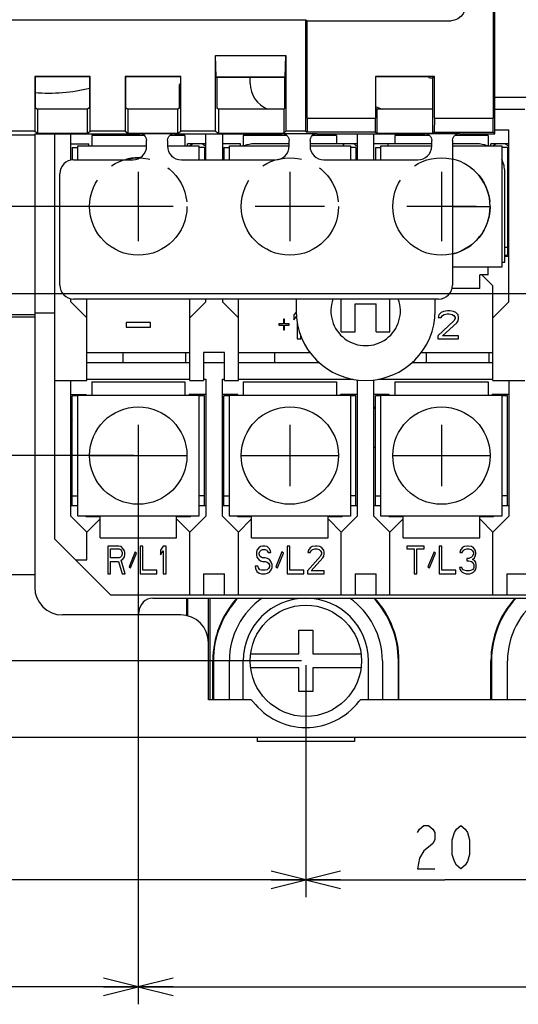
# Model space of a CAD drawing. Extents: x 36 to 410, y 13 to 287.
# Tile 5 of 16: x 217 to 245, y 60 to 117. Entities that reach past the tile are written whole.
import ezdxf

# ---------------------------------------------------------------- set-up
doc = ezdxf.new("R2010")
doc.units = 0
doc.header["$LTSCALE"] = 23.1
doc.linetypes.add('PHANTOM', pattern=[0.8, 0.45, -0.05, 0.1, -0.05, 0.1, -0.05])
doc.layers.get('0').update_dxf_attribs({"linetype": 'CONTINUOUS'})
for name, color, linetype in [('ALL_CURVE', 7, 'CONTINUOUS'), ('ALL_DIM', 7, 'CONTINUOUS'), ('DEFAULT_3', 7, 'PHANTOM')]:
    doc.layers.add(name, color=color, linetype=linetype)
doc.dimstyles.get("Standard").update_dxf_attribs({"dimtxt": 2.5, "dimasz": 2.5, "dimexe": 1.25, "dimexo": 0.625, "dimtad": 1, "dimcen": 2.5, "dimazin": 3, "dimtfac": 1, "dimtmove": 0, "dimatfit": 3})

# ---------------------------------------------------------------- blocks, each defined once
blk = doc.blocks.new('_OPEN')
at = {"color": 0, "linetype": 'BYBLOCK'}
for p, q in [((0, 0), (-1, 0.25)), ((-1, -0.25), (0, 0)), ((-1, 0), (0, 0))]:
    blk.add_line(p, q, dxfattribs=at)
blk = doc.blocks.new('*D14')
at = {"layer": 'ALL_DIM', "color": 2, "linetype": 'CONTINUOUS'}
for p, q in [((180.586, 80.214), (180.586, 85.214)), ((180.586, 85.214), (180.586, 80.014)), ((232.892, 80.214), (179.586, 80.214)), ((189.692, 79.814), (179.586, 79.814)), ((180.586, 70.913), (180.586, 80.014)), ((180.586, 79.814), (180.586, 70.913))]:
    blk.add_line(p, q, dxfattribs=at)
at = {"layer": 'ALL_DIM', "color": 2, "linetype": 'CONTINUOUS', "xscale": 2, "yscale": 2, "zscale": 2}
for p, rotation in [((180.586, 80.214), 270), ((180.586, 79.814), 90)]:
    blk.add_blockref('_OPEN', p, dxfattribs=dict(at, rotation=rotation))
blk = doc.blocks.new('*D15')
at = {"layer": 'ALL_DIM', "color": 2, "linetype": 'CONTINUOUS'}
for p, q in [((223.252, 92.014), (175.01, 92.014)), ((176.01, 92.014), (176.01, 85.914)), ((176.01, 79.814), (176.01, 85.914)), ((189.692, 79.814), (175.01, 79.814))]:
    blk.add_line(p, q, dxfattribs=at)
at = {"layer": 'ALL_DIM', "color": 2, "linetype": 'CONTINUOUS', "xscale": 2, "yscale": 2, "zscale": 2}
for p, rotation in [((176.01, 92.014), 90), ((176.01, 79.814), 270)]:
    blk.add_blockref('_OPEN', p, dxfattribs=dict(at, rotation=rotation))
blk = doc.blocks.new('*D16')
at = {"layer": 'ALL_DIM', "color": 2, "linetype": 'CONTINUOUS'}
for p, q in [((223.252, 106.334), (175.01, 106.334)), ((176.01, 106.334), (176.01, 99.174)), ((176.01, 92.014), (176.01, 99.174)), ((223.252, 92.014), (175.01, 92.014))]:
    blk.add_line(p, q, dxfattribs=at)
at = {"layer": 'ALL_DIM', "color": 2, "linetype": 'CONTINUOUS', "xscale": 2, "yscale": 2, "zscale": 2}
for p, rotation in [((176.01, 106.334), 90), ((176.01, 92.014), 270)]:
    blk.add_blockref('_OPEN', p, dxfattribs=dict(at, rotation=rotation))
blk = doc.blocks.new('*D17')
at = {"layer": 'ALL_DIM', "color": 2, "linetype": 'CONTINUOUS'}
for p, q in [((233.142, 79.964), (233.142, 66.627)), ((189.942, 79.564), (189.942, 66.627)), ((189.942, 67.627), (211.542, 67.627)), ((233.142, 67.627), (211.542, 67.627))]:
    blk.add_line(p, q, dxfattribs=at)
at = {"layer": 'ALL_DIM', "color": 2, "linetype": 'CONTINUOUS', "xscale": 2, "yscale": 2, "zscale": 2, "rotation": 180}
blk.add_blockref('_OPEN', (189.942, 67.627), dxfattribs=at)
at = {"layer": 'ALL_DIM', "color": 2, "linetype": 'CONTINUOUS', "xscale": 2, "yscale": 2, "zscale": 2}
blk.add_blockref('_OPEN', (233.142, 67.627), dxfattribs=at)
blk = doc.blocks.new('*D18')
at = {"layer": 'ALL_DIM', "color": 2, "linetype": 'CONTINUOUS'}
for p, q in [((233.142, 79.964), (233.142, 66.627)), ((249.142, 79.964), (249.142, 66.627)), ((233.142, 67.627), (241.142, 67.627)), ((249.142, 67.627), (241.142, 67.627))]:
    blk.add_line(p, q, dxfattribs=at)
at = {"layer": 'ALL_DIM', "color": 2, "linetype": 'CONTINUOUS', "xscale": 2, "yscale": 2, "zscale": 2, "rotation": 180}
blk.add_blockref('_OPEN', (233.142, 67.627), dxfattribs=at)
at = {"layer": 'ALL_DIM', "color": 2, "linetype": 'CONTINUOUS', "xscale": 2, "yscale": 2, "zscale": 2}
blk.add_blockref('_OPEN', (249.142, 67.627), dxfattribs=at)
blk = doc.blocks.new('*D19')
at = {"layer": 'ALL_DIM', "color": 2, "linetype": 'CONTINUOUS'}
for p, q in [((223.502, 91.764), (223.502, 60.468)), ((189.942, 79.564), (189.942, 60.468)), ((189.942, 61.468), (206.722, 61.468)), ((223.502, 61.468), (206.722, 61.468))]:
    blk.add_line(p, q, dxfattribs=at)
at = {"layer": 'ALL_DIM', "color": 2, "linetype": 'CONTINUOUS', "xscale": 2, "yscale": 2, "zscale": 2, "rotation": 180}
blk.add_blockref('_OPEN', (189.942, 61.468), dxfattribs=at)
at = {"layer": 'ALL_DIM', "color": 2, "linetype": 'CONTINUOUS', "xscale": 2, "yscale": 2, "zscale": 2}
blk.add_blockref('_OPEN', (223.502, 61.468), dxfattribs=at)
blk = doc.blocks.new('*D20')
at = {"layer": 'ALL_DIM', "color": 2, "linetype": 'CONTINUOUS'}
for p, q in [((223.502, 91.764), (223.502, 60.468)), ((284.542, 91.764), (284.542, 60.468)), ((223.502, 61.468), (254.022, 61.468)), ((284.542, 61.468), (254.022, 61.468))]:
    blk.add_line(p, q, dxfattribs=at)
at = {"layer": 'ALL_DIM', "color": 2, "linetype": 'CONTINUOUS', "xscale": 2, "yscale": 2, "zscale": 2, "rotation": 180}
blk.add_blockref('_OPEN', (223.502, 61.468), dxfattribs=at)
at = {"layer": 'ALL_DIM', "color": 2, "linetype": 'CONTINUOUS', "xscale": 2, "yscale": 2, "zscale": 2}
blk.add_blockref('_OPEN', (284.542, 61.468), dxfattribs=at)
blk = doc.blocks.new('*D21')
at = {"layer": 'ALL_DIM', "color": 2, "linetype": 'CONTINUOUS'}
for p, q in [((170.832, 101.306), (167.634, 101.306)), ((168.634, 101.306), (168.634, 90.56)), ((249.211, 101.306), (178.061, 101.306)), ((168.634, 79.814), (168.634, 90.56)), ((189.692, 79.814), (167.634, 79.814))]:
    blk.add_line(p, q, dxfattribs=at)
at = {"layer": 'ALL_DIM', "color": 2, "linetype": 'CONTINUOUS', "xscale": 2, "yscale": 2, "zscale": 2}
for p, rotation in [((168.634, 101.306), 90), ((168.634, 79.814), 270)]:
    blk.add_blockref('_OPEN', p, dxfattribs=dict(at, rotation=rotation))
blk = doc.blocks.new('*D22')
at = {"layer": 'ALL_DIM', "color": 2, "linetype": 'CONTINUOUS'}
for p, q in [((189.942, 80.064), (189.942, 152.125)), ((249.422, 101.869), (249.422, 152.125)), ((189.942, 151.125), (219.682, 151.125)), ((249.422, 151.125), (219.682, 151.125))]:
    blk.add_line(p, q, dxfattribs=at)
at = {"layer": 'ALL_DIM', "color": 2, "linetype": 'CONTINUOUS', "xscale": 2, "yscale": 2, "zscale": 2, "rotation": 180}
blk.add_blockref('_OPEN', (189.942, 151.125), dxfattribs=at)
at = {"layer": 'ALL_DIM', "color": 2, "linetype": 'CONTINUOUS', "xscale": 2, "yscale": 2, "zscale": 2}
blk.add_blockref('_OPEN', (249.422, 151.125), dxfattribs=at)

msp = doc.modelspace()

# ---------------------------------------------------------------- linework, layer by layer
at = {"color": 7, "linetype": 'CONTINUOUS'}
for p, q in [((243.908, 126.375), (243.908, 111.414)), ((244.017, 112.614), (244.017, 126.428)), ((193.338, 117.063), (233.142, 117.063)), ((233.142, 110.663), (233.142, 117.063)), ((233.142, 117.063), (233.212, 117.014)), ((233.212, 111.414), (233.212, 117.014)), ((233.212, 117.014), (241.493, 117.014)), ((227.942, 110.663), (227.942, 115.014)), ((227.985, 113.771), (227.942, 115.014)), ((227.942, 115.014), (231.991, 115.014)), ((231.96, 113.771), (231.991, 115.014)), ((231.991, 115.014), (231.991, 110.663)), ((217.542, 113.814), (217.542, 110.663)), ((217.542, 113.814), (217.563, 113.793)), ((220.742, 113.814), (217.542, 113.814)), ((217.563, 113.793), (217.563, 112.029)), ((220.721, 113.793), (217.563, 113.793)), ((220.742, 113.814), (220.721, 113.793)), ((220.721, 112.029), (220.721, 113.793)), ((220.742, 110.663), (220.742, 113.814)), ((222.742, 113.814), (222.742, 110.663)), ((222.742, 113.814), (222.763, 113.793)), ((225.942, 113.814), (222.742, 113.814)), ((222.763, 113.793), (222.763, 112.029)), ((225.921, 113.793), (222.763, 113.793)), ((225.942, 113.814), (225.921, 113.793)), ((225.921, 113.793), (225.921, 113.393)), ((225.942, 110.663), (225.942, 113.814)), ((237.142, 113.814), (237.142, 111.414)), ((237.142, 113.814), (237.163, 113.793)), ((240.539, 113.814), (237.142, 113.814)), ((237.163, 111.98), (237.163, 113.793)), ((240.219, 113.793), (237.163, 113.793)), ((240.263, 113.73), (240.219, 113.793)), ((240.539, 113.814), (240.455, 113.73)), ((240.539, 111.414), (240.539, 113.814)), ((225.921, 113.393), (225.872, 113.344)), ((225.872, 111.995), (225.872, 113.344)), ((227.985, 113.771), (228.012, 113.744)), ((231.96, 113.771), (227.985, 113.771)), ((228.012, 113.744), (228.012, 111.995)), ((231.942, 113.744), (228.012, 113.744)), ((229.942, 113.414), (229.942, 113.744)), ((231.927, 111.98), (231.927, 113.744)), ((231.96, 113.771), (231.942, 113.744)), ((240.263, 113.73), (240.455, 113.73)), ((240.455, 111.936), (240.455, 113.73)), ((244.006, 110.515), (244.006, 112.614)), ((244.006, 112.614), (246.982, 112.614)), ((217.563, 112.029), (217.709, 111.926)), ((217.709, 111.926), (217.709, 110.546)), ((220.574, 111.926), (217.709, 111.926)), ((220.721, 112.029), (220.574, 111.926)), ((220.574, 110.546), (220.574, 111.926)), ((222.763, 112.029), (222.909, 111.926)), ((222.909, 111.926), (222.909, 110.546)), ((225.774, 111.926), (222.909, 111.926)), ((225.872, 111.995), (225.774, 111.926)), ((225.774, 110.546), (225.774, 111.926)), ((228.109, 111.926), (228.012, 111.995)), ((228.109, 111.926), (228.109, 110.546)), ((231.873, 111.926), (228.109, 111.926)), ((231.873, 111.926), (231.927, 111.98)), ((231.873, 111.926), (231.873, 110.546)), ((237.163, 111.98), (237.24, 111.926)), ((237.24, 110.546), (237.24, 111.926)), ((240.441, 111.926), (237.24, 111.926)), ((240.455, 111.936), (240.441, 111.926)), ((240.441, 110.546), (240.441, 111.926)), ((244.006, 111.934), (245.742, 111.934)), ((233.212, 111.414), (233.226, 110.604)), ((233.212, 111.414), (237.142, 111.414)), ((237.156, 110.604), (237.142, 111.414)), ((240.539, 111.414), (240.525, 110.604)), ((240.539, 111.414), (243.908, 111.414)), ((243.918, 110.604), (243.908, 111.414)), ((212.342, 110.448), (217.542, 110.448)), ((217.542, 110.663), (215.542, 110.663)), ((217.542, 110.663), (217.709, 110.546)), ((217.542, 110.515), (217.542, 84.454)), ((217.542, 110.515), (223.582, 110.515)), ((217.709, 110.546), (220.574, 110.546)), ((218.702, 87.214), (218.702, 110.515)), ((219.622, 108.993), (219.622, 110.515)), ((220.574, 110.546), (220.742, 110.663)), ((222.742, 110.663), (220.742, 110.663)), ((220.822, 110.414), (220.822, 109.814)), ((223.842, 110.414), (220.822, 110.414)), ((222.742, 110.663), (222.909, 110.546)), ((222.909, 110.546), (225.774, 110.546)), ((223.582, 110.525), (225.582, 110.525)), ((226.182, 110.414), (225.322, 110.414)), ((225.582, 110.515), (231.782, 110.515)), ((225.774, 110.546), (225.942, 110.663)), ((227.942, 110.663), (225.942, 110.663)), ((226.182, 110.414), (226.182, 109.814)), ((227.382, 109.014), (227.382, 110.515)), ((227.942, 110.663), (228.109, 110.546)), ((228.109, 110.546), (231.873, 110.546)), ((228.342, 110.515), (228.342, 109.014)), ((229.542, 110.414), (229.542, 109.814)), ((232.042, 110.414), (229.542, 110.414)), ((231.782, 110.525), (233.782, 110.525)), ((231.873, 110.546), (231.991, 110.663)), ((233.142, 110.663), (231.991, 110.663)), ((233.142, 110.663), (233.226, 110.604)), ((237.156, 110.604), (233.226, 110.604)), ((234.902, 110.414), (233.522, 110.414)), ((233.782, 110.515), (239.982, 110.515)), ((234.902, 110.414), (234.902, 109.934)), ((236.102, 110.515), (236.102, 109.014)), ((237.062, 109.014), (237.062, 110.515)), ((237.156, 110.604), (237.24, 110.546)), ((237.24, 110.546), (240.441, 110.546)), ((238.262, 110.414), (238.262, 109.934)), ((240.242, 110.414), (238.262, 110.414)), ((239.982, 110.525), (241.982, 110.525)), ((240.525, 110.604), (240.441, 110.546)), ((240.525, 110.604), (243.918, 110.604)), ((243.622, 110.414), (241.722, 110.414)), ((241.982, 110.515), (244.006, 110.515)), ((243.622, 110.414), (243.622, 109.814)), ((244.006, 110.515), (243.918, 110.604)), ((244.006, 110.734), (244.822, 110.734)), ((244.822, 100.854), (244.822, 110.734)), ((219.622, 109.934), (220.662, 109.934)), ((220.022, 109.014), (220.022, 109.814)), ((220.022, 109.814), (223.982, 109.814)), ((220.662, 109.814), (220.662, 109.934)), ((223.982, 109.814), (223.982, 110.125)), ((225.182, 110.125), (225.182, 109.814)), ((225.182, 109.814), (226.982, 109.814)), ((226.342, 109.814), (226.342, 109.934)), ((227.382, 109.934), (226.342, 109.934)), ((226.982, 109.814), (226.982, 109.014)), ((229.382, 109.934), (228.342, 109.934)), ((228.742, 109.014), (228.742, 109.814)), ((228.742, 109.814), (232.182, 109.814)), ((229.382, 109.814), (229.382, 109.934)), ((232.182, 109.934), (230.182, 109.934)), ((232.182, 109.814), (232.182, 110.125)), ((233.382, 110.125), (233.382, 109.814)), ((236.102, 109.934), (233.382, 109.934)), ((233.382, 109.814), (235.702, 109.814)), ((235.302, 109.814), (235.302, 109.934)), ((235.702, 109.814), (235.702, 109.014)), ((240.382, 109.934), (237.062, 109.934)), ((237.462, 109.014), (237.462, 109.814)), ((237.462, 109.814), (240.382, 109.814)), ((237.862, 109.934), (237.862, 109.814)), ((240.382, 109.814), (240.382, 110.125)), ((241.582, 110.125), (241.582, 101.814)), ((242.982, 109.934), (241.582, 109.934)), ((241.582, 109.814), (244.422, 109.814)), ((243.782, 109.814), (243.782, 109.934)), ((244.822, 109.934), (243.782, 109.934)), ((244.422, 109.814), (244.422, 102.854)), ((219.702, 109.734), (219.702, 109.014)), ((219.702, 109.734), (220.022, 109.734)), ((227.302, 109.734), (226.982, 109.734)), ((227.302, 109.734), (227.302, 109.014)), ((228.422, 109.734), (228.422, 109.014)), ((228.422, 109.734), (228.742, 109.734)), ((236.022, 109.734), (235.702, 109.734)), ((236.022, 109.734), (236.022, 109.014)), ((237.142, 109.734), (237.142, 109.014)), ((237.142, 109.734), (237.462, 109.734)), ((244.742, 109.734), (244.422, 109.734)), ((244.742, 109.734), (244.742, 103.534)), ((219.782, 109.014), (223.182, 109.014)), ((225.982, 109.014), (231.382, 109.014)), ((234.182, 109.014), (239.582, 109.014)), ((218.982, 101.814), (218.982, 108.214)), ((244.582, 103.134), (244.582, 108.334)), ((244.742, 107.534), (244.822, 107.534)), ((244.742, 103.974), (244.582, 103.974)), ((244.422, 103.134), (244.582, 103.134)), ((244.582, 103.534), (244.742, 103.534)), ((244.822, 103.454), (244.582, 103.454)), ((244.422, 102.854), (241.582, 102.854)), ((243.622, 102.414), (243.622, 102.854)), ((243.142, 101.614), (243.142, 102.414)), ((243.622, 102.414), (243.142, 102.414)), ((243.262, 102.414), (243.902, 101.774)), ((243.142, 101.614), (241.555, 101.614)), ((243.902, 96.334), (243.902, 101.774)), ((219.622, 100.854), (219.622, 101.035)), ((220.542, 99.934), (219.622, 100.854)), ((240.782, 101.014), (219.782, 101.014)), ((220.542, 96.334), (220.542, 101.014)), ((226.462, 96.334), (226.462, 101.014)), ((226.462, 99.934), (227.382, 100.854)), ((227.382, 100.854), (227.382, 101.014)), ((228.342, 101.014), (228.342, 100.854)), ((228.342, 100.854), (229.262, 99.934)), ((229.262, 96.334), (229.262, 101.014)), ((232.582, 101.014), (232.582, 100.334)), ((235.182, 99.134), (235.182, 101.014)), ((237.982, 99.134), (237.982, 101.014)), ((240.582, 100.334), (240.582, 101.014)), ((243.902, 99.934), (244.822, 100.854)), ((217.542, 100.214), (218.702, 100.214)), ((232.588, 100.262), (232.448, 100.096)), ((235.982, 99.134), (235.982, 100.734)), ((235.982, 100.734), (237.182, 100.734)), ((237.182, 99.134), (237.182, 100.734)), ((240.928, 100.232), (240.795, 100.096)), ((241.062, 100.3), (240.928, 100.232)), ((241.295, 100.334), (241.062, 100.3)), ((241.428, 100.334), (241.295, 100.334)), ((241.628, 100.3), (241.428, 100.334)), ((241.762, 100.232), (241.628, 100.3)), ((241.895, 100.096), (241.762, 100.232)), ((187.316, 99.989), (217.542, 99.989)), ((212.342, 100.116), (217.542, 100.116)), ((222.798, 99.657), (222.798, 99.402)), ((224.198, 99.657), (222.798, 99.657)), ((224.198, 99.402), (224.198, 99.657)), ((231.848, 99.857), (231.848, 99.585)), ((231.915, 99.857), (231.848, 99.857)), ((231.915, 99.585), (231.915, 99.857)), ((232.448, 100.096), (232.448, 99.823)), ((232.448, 99.823), (232.608, 100.014)), ((232.648, 99.628), (232.648, 98.734)), ((241.662, 99.755), (240.728, 98.904)), ((240.795, 100.096), (240.762, 99.96)), ((240.762, 99.96), (240.928, 99.96)), ((240.928, 99.96), (240.995, 100.062)), ((240.995, 100.062), (241.095, 100.13)), ((240.995, 98.904), (241.828, 99.653)), ((241.095, 100.13), (241.262, 100.164)), ((241.262, 100.164), (241.395, 100.164)), ((241.395, 100.164), (241.562, 100.13)), ((241.562, 100.13), (241.662, 100.062)), ((241.662, 100.062), (241.728, 99.96)), ((241.728, 99.891), (241.662, 99.755)), ((241.728, 99.96), (241.728, 99.891)), ((241.828, 99.653), (241.895, 99.755)), ((241.928, 99.96), (241.895, 100.096)), ((241.895, 99.755), (241.928, 99.891)), ((241.928, 99.891), (241.928, 99.96)), ((222.798, 99.402), (224.198, 99.402)), ((231.582, 99.585), (231.582, 99.517)), ((231.848, 99.585), (231.582, 99.585)), ((231.582, 99.517), (231.848, 99.517)), ((231.848, 99.517), (231.848, 99.245)), ((231.848, 99.245), (231.915, 99.245)), ((232.182, 99.585), (231.915, 99.585)), ((231.915, 99.245), (231.915, 99.517)), ((231.915, 99.517), (232.182, 99.517)), ((232.182, 99.517), (232.182, 99.585)), ((235.182, 99.134), (235.982, 99.134)), ((237.182, 99.134), (237.982, 99.134)), ((232.648, 98.734), (232.848, 98.734)), ((232.848, 98.734), (232.848, 98.921)), ((240.728, 98.904), (240.728, 98.734)), ((240.728, 98.734), (241.928, 98.734)), ((241.928, 98.904), (240.995, 98.904)), ((241.928, 98.734), (241.928, 98.904)), ((220.542, 97.934), (226.462, 97.934)), ((222.622, 97.934), (222.622, 97.374)), ((226.222, 97.934), (226.222, 97.374)), ((227.262, 97.934), (227.262, 96.334)), ((228.462, 97.934), (227.262, 97.934)), ((228.462, 96.334), (228.462, 97.934)), ((229.262, 97.934), (233.388, 97.934)), ((231.342, 97.934), (231.342, 97.374)), ((239.776, 97.934), (243.902, 97.934)), ((240.062, 97.934), (240.062, 97.374)), ((243.662, 97.934), (243.662, 97.374)), ((220.542, 97.374), (226.462, 97.374)), ((227.262, 97.374), (228.462, 97.374)), ((229.262, 97.374), (233.895, 97.374)), ((239.269, 97.374), (243.902, 97.374)), ((218.702, 96.334), (220.542, 96.334)), ((219.622, 88.534), (219.622, 96.334)), ((220.542, 96.414), (226.462, 96.414)), ((220.822, 96.254), (220.822, 95.494)), ((220.822, 96.254), (226.182, 96.254)), ((226.182, 96.254), (226.182, 95.494)), ((226.462, 96.334), (227.262, 96.334)), ((227.262, 96.414), (227.382, 96.414)), ((227.382, 96.414), (227.382, 88.534)), ((228.342, 88.534), (228.342, 96.414)), ((228.342, 96.414), (228.462, 96.414)), ((228.462, 96.334), (229.262, 96.334)), ((229.262, 96.414), (235.854, 96.414)), ((229.542, 96.254), (229.542, 95.494)), ((229.542, 96.254), (234.902, 96.254)), ((234.902, 96.254), (234.902, 95.494)), ((236.102, 96.373), (236.102, 88.534)), ((237.062, 88.534), (237.062, 96.373)), ((237.31, 96.414), (243.902, 96.414)), ((238.262, 96.254), (243.622, 96.254)), ((238.262, 96.254), (238.262, 95.494)), ((243.622, 96.254), (243.622, 95.494)), ((243.902, 96.334), (245.742, 96.334)), ((244.822, 96.334), (244.822, 88.534)), ((219.622, 95.534), (220.502, 95.534)), ((219.702, 89.134), (219.702, 95.454)), ((220.022, 95.454), (219.702, 95.454)), ((220.022, 88.534), (220.022, 95.494)), ((220.022, 95.494), (226.982, 95.494)), ((220.502, 95.494), (220.502, 95.534)), ((226.422, 95.494), (226.422, 95.534)), ((227.382, 95.534), (226.422, 95.534)), ((226.982, 95.494), (226.982, 88.534)), ((227.302, 95.454), (226.982, 95.454)), ((227.302, 89.134), (227.302, 95.454)), ((229.222, 95.534), (228.342, 95.534)), ((228.422, 89.134), (228.422, 95.454)), ((228.742, 95.454), (228.422, 95.454)), ((228.742, 88.534), (228.742, 95.494)), ((228.742, 95.494), (235.702, 95.494)), ((229.222, 95.494), (229.222, 95.534)), ((235.142, 95.494), (235.142, 95.534)), ((236.102, 95.534), (235.142, 95.534)), ((235.702, 95.494), (235.702, 88.534)), ((236.022, 95.454), (235.702, 95.454)), ((236.022, 89.134), (236.022, 95.454)), ((237.942, 95.534), (237.062, 95.534)), ((237.142, 89.134), (237.142, 95.454)), ((237.462, 95.454), (237.142, 95.454)), ((237.462, 88.534), (237.462, 95.494)), ((237.462, 95.494), (244.422, 95.494)), ((237.942, 95.494), (237.942, 95.534)), ((244.822, 95.534), (243.862, 95.534)), ((243.862, 95.494), (243.862, 95.534)), ((244.422, 95.494), (244.422, 88.534)), ((244.742, 95.454), (244.422, 95.454)), ((244.742, 89.134), (244.742, 95.454)), ((219.622, 92.494), (219.702, 92.494)), ((228.342, 92.494), (228.422, 92.494)), ((237.062, 92.494), (237.142, 92.494)), ((219.702, 89.694), (220.022, 89.694)), ((227.302, 89.694), (226.982, 89.694)), ((228.422, 89.694), (228.742, 89.694)), ((236.022, 89.694), (235.702, 89.694)), ((237.142, 89.694), (237.462, 89.694)), ((244.742, 89.694), (244.422, 89.694)), ((220.022, 89.134), (219.622, 89.134)), ((227.382, 89.134), (226.982, 89.134)), ((228.742, 89.134), (228.342, 89.134)), ((236.102, 89.134), (235.702, 89.134)), ((237.462, 89.134), (237.062, 89.134)), ((244.822, 89.134), (244.422, 89.134)), ((220.542, 87.614), (219.622, 88.534)), ((226.982, 88.534), (220.022, 88.534)), ((220.502, 88.494), (220.502, 88.534)), ((221.302, 88.494), (220.502, 88.494)), ((220.542, 87.614), (221.262, 88.334)), ((221.262, 88.334), (221.302, 88.334)), ((221.302, 87.294), (221.302, 88.494)), ((225.702, 87.294), (225.702, 88.494)), ((226.502, 88.494), (225.702, 88.494)), ((225.702, 88.334), (225.742, 88.334)), ((225.742, 88.334), (226.462, 87.614)), ((227.382, 88.534), (226.462, 87.614)), ((226.502, 88.494), (226.502, 88.534)), ((229.262, 87.614), (228.342, 88.534)), ((235.702, 88.534), (228.742, 88.534)), ((229.222, 88.494), (229.222, 88.534)), ((230.022, 88.494), (229.222, 88.494)), ((229.262, 87.614), (229.982, 88.334)), ((229.982, 88.334), (230.022, 88.334)), ((230.022, 87.294), (230.022, 88.494)), ((235.222, 88.494), (234.422, 88.494)), ((234.422, 87.294), (234.422, 88.494)), ((234.422, 88.334), (234.462, 88.334)), ((234.462, 88.334), (235.182, 87.614)), ((236.102, 88.534), (235.182, 87.614)), ((235.222, 88.494), (235.222, 88.534)), ((237.982, 87.614), (237.062, 88.534)), ((244.422, 88.534), (237.462, 88.534)), ((237.942, 88.494), (237.942, 88.534)), ((238.742, 88.494), (237.942, 88.494)), ((237.982, 87.614), (238.702, 88.334)), ((238.702, 88.334), (238.742, 88.334)), ((238.742, 87.294), (238.742, 88.494)), ((243.942, 88.494), (243.142, 88.494)), ((243.142, 87.294), (243.142, 88.494)), ((243.142, 88.334), (243.182, 88.334)), ((243.182, 88.334), (243.902, 87.614)), ((244.822, 88.534), (243.902, 87.614)), ((243.942, 88.494), (243.942, 88.534)), ((221.902, 84.014), (218.702, 87.214)), ((220.542, 86.014), (220.542, 87.614)), ((221.302, 87.294), (225.702, 87.294)), ((226.462, 84.014), (226.462, 87.614)), ((229.262, 84.014), (229.262, 87.614)), ((230.022, 87.294), (234.422, 87.294)), ((235.182, 84.014), (235.182, 87.614)), ((237.982, 84.014), (237.982, 87.614)), ((238.742, 87.294), (243.142, 87.294)), ((243.902, 84.014), (243.902, 87.614)), ((221.742, 86.814), (221.742, 85.214)), ((222.382, 86.814), (221.742, 86.814)), ((221.902, 86.133), (221.902, 86.644)), ((221.902, 86.644), (222.408, 86.644)), ((222.515, 86.78), (222.382, 86.814)), ((222.408, 86.644), (222.488, 86.61)), ((222.488, 86.61), (222.542, 86.542)), ((222.622, 86.678), (222.515, 86.78)), ((222.702, 86.542), (222.622, 86.678)), ((223.608, 86.814), (223.608, 85.214)), ((223.768, 86.814), (223.608, 86.814)), ((223.768, 85.418), (223.768, 86.814)), ((224.942, 86.814), (224.782, 86.576)), ((225.102, 86.814), (224.942, 86.814)), ((225.102, 85.214), (225.102, 86.814)), ((230.435, 86.712), (230.328, 86.576)), ((230.542, 86.78), (230.435, 86.712)), ((230.648, 86.814), (230.542, 86.78)), ((230.568, 86.576), (230.648, 86.61)), ((230.782, 86.814), (230.648, 86.814)), ((230.648, 86.61), (230.808, 86.61)), ((230.915, 86.78), (230.782, 86.814)), ((230.808, 86.61), (230.888, 86.576)), ((231.022, 86.678), (230.915, 86.78)), ((231.102, 86.542), (231.022, 86.678)), ((232.222, 86.814), (232.062, 86.814)), ((232.062, 86.814), (232.062, 85.214)), ((232.222, 85.418), (232.222, 86.814)), ((233.395, 86.712), (233.288, 86.576)), ((233.502, 86.78), (233.395, 86.712)), ((233.448, 86.542), (233.528, 86.61)), ((233.688, 86.814), (233.502, 86.78)), ((233.528, 86.61), (233.662, 86.644)), ((233.662, 86.644), (233.768, 86.644)), ((233.795, 86.814), (233.688, 86.814)), ((233.768, 86.644), (233.902, 86.61)), ((233.955, 86.78), (233.795, 86.814)), ((233.902, 86.61), (233.982, 86.542)), ((234.062, 86.712), (233.955, 86.78)), ((234.168, 86.576), (234.062, 86.712)), ((239.955, 86.814), (238.942, 86.814)), ((238.942, 86.814), (238.942, 86.644)), ((238.942, 86.644), (239.368, 86.644)), ((239.368, 86.644), (239.368, 85.214)), ((239.528, 86.644), (239.955, 86.644)), ((239.528, 85.214), (239.528, 86.644)), ((239.955, 86.644), (239.955, 86.814)), ((240.968, 86.814), (240.808, 86.814)), ((240.808, 86.814), (240.808, 85.214)), ((240.968, 85.418), (240.968, 86.814)), ((242.142, 86.712), (242.035, 86.576)), ((242.248, 86.78), (242.142, 86.712)), ((242.195, 86.542), (242.275, 86.61)), ((242.435, 86.814), (242.248, 86.78)), ((242.275, 86.61), (242.408, 86.644)), ((242.408, 86.644), (242.515, 86.644)), ((242.488, 86.814), (242.435, 86.814)), ((242.675, 86.78), (242.488, 86.814)), ((242.515, 86.644), (242.648, 86.61)), ((242.648, 86.61), (242.728, 86.542)), ((242.782, 86.712), (242.675, 86.78)), ((242.888, 86.576), (242.782, 86.712)), ((222.408, 86.133), (221.902, 86.133)), ((222.488, 86.167), (222.408, 86.133)), ((222.542, 86.235), (222.488, 86.167)), ((222.515, 85.997), (222.622, 86.065)), ((222.542, 86.542), (222.568, 86.44)), ((222.568, 86.337), (222.542, 86.235)), ((222.568, 86.44), (222.568, 86.337)), ((222.622, 86.065), (222.702, 86.201)), ((222.728, 86.44), (222.702, 86.542)), ((222.702, 86.201), (222.728, 86.303)), ((222.728, 86.303), (222.728, 86.44)), ((223.315, 86.474), (222.968, 85.623)), ((223.048, 85.554), (223.395, 86.405)), ((223.395, 86.405), (223.315, 86.474)), ((224.782, 86.576), (224.782, 86.303)), ((224.782, 86.303), (224.942, 86.542)), ((224.942, 86.542), (224.942, 85.214)), ((230.328, 86.576), (230.302, 86.44)), ((230.302, 86.44), (230.302, 86.303)), ((230.302, 86.303), (230.328, 86.167)), ((230.328, 86.167), (230.435, 86.031)), ((230.462, 86.405), (230.488, 86.508)), ((230.462, 86.337), (230.462, 86.405)), ((230.488, 86.235), (230.462, 86.337)), ((230.488, 86.508), (230.568, 86.576)), ((230.568, 86.167), (230.488, 86.235)), ((230.648, 86.133), (230.568, 86.167)), ((230.808, 86.133), (230.648, 86.133)), ((230.942, 86.099), (230.808, 86.133)), ((230.888, 86.576), (230.942, 86.508)), ((230.942, 86.508), (230.968, 86.44)), ((231.048, 86.031), (230.942, 86.099)), ((230.968, 86.44), (231.128, 86.44)), ((231.128, 86.44), (231.102, 86.542)), ((231.768, 86.474), (231.422, 85.623)), ((231.502, 85.554), (231.848, 86.405)), ((231.848, 86.405), (231.768, 86.474)), ((233.982, 86.235), (233.235, 85.384)), ((233.288, 86.576), (233.262, 86.44)), ((233.262, 86.44), (233.395, 86.44)), ((233.395, 86.44), (233.448, 86.542)), ((233.448, 85.384), (234.115, 86.133)), ((233.982, 86.542), (234.035, 86.44)), ((234.035, 86.371), (233.982, 86.235)), ((234.035, 86.44), (234.035, 86.371)), ((234.115, 86.133), (234.168, 86.235)), ((234.195, 86.44), (234.168, 86.576)), ((234.168, 86.235), (234.195, 86.371)), ((234.195, 86.371), (234.195, 86.44)), ((240.515, 86.474), (240.168, 85.623)), ((240.248, 85.554), (240.595, 86.405)), ((240.595, 86.405), (240.515, 86.474)), ((242.035, 86.576), (242.008, 86.44)), ((242.008, 86.44), (242.142, 86.44)), ((242.142, 86.44), (242.195, 86.542)), ((242.515, 86.099), (242.408, 86.099)), ((242.408, 86.099), (242.408, 85.963)), ((242.675, 86.167), (242.515, 86.099)), ((242.728, 86.235), (242.675, 86.167)), ((242.728, 86.542), (242.782, 86.44)), ((242.782, 86.371), (242.728, 86.235)), ((242.728, 86.031), (242.835, 86.133)), ((242.782, 86.44), (242.782, 86.371)), ((242.835, 86.133), (242.888, 86.235)), ((242.915, 86.44), (242.888, 86.576)), ((242.888, 86.235), (242.915, 86.371)), ((242.915, 86.371), (242.915, 86.44)), ((219.902, 86.014), (220.542, 86.014)), ((221.902, 85.214), (221.902, 85.929)), ((221.902, 85.929), (222.355, 85.929)), ((222.355, 85.929), (222.568, 85.214)), ((222.755, 85.214), (222.515, 85.997)), ((222.968, 85.623), (223.048, 85.554)), ((230.382, 85.657), (230.222, 85.657)), ((230.222, 85.657), (230.248, 85.52)), ((230.248, 85.52), (230.328, 85.35)), ((230.408, 85.554), (230.382, 85.657)), ((230.488, 85.452), (230.408, 85.554)), ((230.435, 86.031), (230.542, 85.963)), ((230.542, 85.963), (230.648, 85.929)), ((230.648, 85.929), (230.808, 85.929)), ((230.808, 85.929), (230.915, 85.895)), ((230.915, 85.895), (230.995, 85.827)), ((230.995, 85.52), (230.915, 85.452)), ((230.995, 85.827), (231.048, 85.725)), ((231.048, 85.623), (230.995, 85.52)), ((231.155, 85.895), (231.048, 86.031)), ((231.048, 85.725), (231.048, 85.623)), ((231.208, 85.759), (231.155, 85.895)), ((231.155, 85.452), (231.208, 85.588)), ((231.208, 85.588), (231.208, 85.759)), ((231.422, 85.623), (231.502, 85.554)), ((240.168, 85.623), (240.248, 85.554)), ((242.115, 85.588), (241.982, 85.588)), ((241.982, 85.588), (242.008, 85.486)), ((242.008, 85.486), (242.062, 85.384)), ((242.142, 85.52), (242.115, 85.588)), ((242.195, 85.452), (242.142, 85.52)), ((242.408, 85.963), (242.515, 85.963)), ((242.515, 85.963), (242.675, 85.929)), ((242.675, 85.929), (242.755, 85.861)), ((242.862, 85.963), (242.728, 86.031)), ((242.782, 85.52), (242.728, 85.452)), ((242.755, 85.861), (242.808, 85.725)), ((242.808, 85.588), (242.782, 85.52)), ((242.808, 85.725), (242.808, 85.588)), ((242.915, 85.861), (242.862, 85.963)), ((242.862, 85.384), (242.915, 85.486)), ((242.942, 85.725), (242.915, 85.861)), ((242.915, 85.486), (242.942, 85.588)), ((242.942, 85.588), (242.942, 85.725)), ((190.582, 85.174), (217.542, 85.174)), ((221.742, 85.214), (221.902, 85.214)), ((222.568, 85.214), (222.755, 85.214)), ((223.608, 85.214), (224.568, 85.214)), ((224.568, 85.418), (223.768, 85.418)), ((224.568, 85.214), (224.568, 85.418)), ((224.942, 85.214), (225.102, 85.214)), ((227.262, 85.214), (227.262, 84.014)), ((227.262, 85.214), (228.462, 85.214)), ((228.462, 84.014), (228.462, 85.214)), ((230.328, 85.35), (230.462, 85.248)), ((230.462, 85.248), (230.595, 85.214)), ((230.595, 85.418), (230.488, 85.452)), ((230.808, 85.418), (230.595, 85.418)), ((230.595, 85.214), (230.808, 85.214)), ((230.915, 85.452), (230.808, 85.418)), ((230.808, 85.214), (230.942, 85.248)), ((230.942, 85.248), (231.048, 85.316)), ((231.048, 85.316), (231.155, 85.452)), ((232.062, 85.214), (233.022, 85.214)), ((233.022, 85.418), (232.222, 85.418)), ((233.022, 85.214), (233.022, 85.418)), ((233.235, 85.384), (233.235, 85.214)), ((233.235, 85.214), (234.195, 85.214)), ((234.195, 85.384), (233.448, 85.384)), ((234.195, 85.214), (234.195, 85.384)), ((235.982, 85.214), (237.182, 85.214)), ((235.982, 85.214), (235.982, 84.014)), ((237.182, 84.014), (237.182, 85.214)), ((239.368, 85.214), (239.528, 85.214)), ((240.808, 85.214), (241.768, 85.214)), ((241.768, 85.418), (240.968, 85.418)), ((241.768, 85.214), (241.768, 85.418)), ((242.062, 85.384), (242.142, 85.316)), ((242.142, 85.316), (242.248, 85.248)), ((242.248, 85.418), (242.195, 85.452)), ((242.382, 85.384), (242.248, 85.418)), ((242.248, 85.248), (242.355, 85.214)), ((242.355, 85.214), (242.568, 85.214)), ((242.542, 85.384), (242.382, 85.384)), ((242.675, 85.418), (242.542, 85.384)), ((242.568, 85.214), (242.675, 85.248)), ((242.728, 85.452), (242.675, 85.418)), ((242.675, 85.248), (242.782, 85.316)), ((242.782, 85.316), (242.862, 85.384)), ((244.702, 85.214), (245.902, 85.214)), ((244.702, 85.214), (244.702, 84.014)), ((221.902, 84.014), (286.142, 84.014)), ((224.342, 83.814), (257.942, 83.814)), ((226.297, 82.814), (226.297, 83.814)), ((226.342, 83.814), (226.342, 82.799)), ((227.542, 77.979), (227.542, 83.814)), ((227.621, 83.814), (227.621, 77.979)), ((225.942, 82.854), (219.142, 82.854)), ((223.542, 82.854), (223.542, 83.014)), ((227.787, 77.979), (227.787, 80.214)), ((227.822, 80.214), (227.822, 77.979)), ((228.742, 77.979), (228.742, 80.214)), ((229.542, 77.979), (229.542, 80.214)), ((236.742, 77.979), (236.742, 80.214)), ((237.542, 80.214), (237.542, 77.979)), ((238.462, 77.979), (238.462, 80.214)), ((238.497, 77.979), (238.497, 80.214)), ((243.787, 77.979), (243.787, 80.214)), ((243.822, 80.214), (243.822, 77.979)), ((244.742, 77.979), (244.742, 80.214)), ((229.905, 77.979), (227.542, 77.979)), ((245.905, 77.979), (236.379, 77.979)), ((295.542, 75.814), (186.742, 75.814)), ((230.342, 75.814), (230.342, 75.574)), ((235.942, 75.574), (230.342, 75.574)), ((235.942, 75.814), (235.942, 75.574))]:
    msp.add_line(p, q, dxfattribs=at)
for points in [[(242.293, 117.814), (242.266, 117.607), (242.186, 117.414), (242.059, 117.248), (241.893, 117.121), (241.7, 117.041), (241.493, 117.014)], [(223.582, 110.525), (223.705, 110.505), (223.817, 110.449), (223.905, 110.36), (223.962, 110.249), (223.982, 110.125)], [(225.182, 110.125), (225.201, 110.249), (225.258, 110.36), (225.347, 110.449), (225.458, 110.505), (225.582, 110.525)], [(231.782, 110.525), (231.905, 110.505), (232.017, 110.449), (232.105, 110.36), (232.162, 110.249), (232.182, 110.125)], [(233.382, 110.125), (233.401, 110.249), (233.458, 110.36), (233.547, 110.449), (233.658, 110.505), (233.782, 110.525)], [(239.982, 110.525), (240.105, 110.505), (240.217, 110.449), (240.305, 110.36), (240.362, 110.249), (240.382, 110.125)], [(241.582, 110.125), (241.601, 110.249), (241.658, 110.36), (241.747, 110.449), (241.858, 110.505), (241.982, 110.525)], [(230.095, 77.885), (230.043, 77.936), (229.977, 77.968), (229.905, 77.979)], [(236.379, 77.979), (236.307, 77.968), (236.241, 77.936), (236.188, 77.885)]]:
    msp.add_lwpolyline(points, dxfattribs=at)
for centre, radius in [((223.502, 92.014), 2.8), ((232.222, 92.014), 2.8), ((240.942, 92.014), 2.8), ((233.142, 80.214), 3.2)]:
    msp.add_circle(centre, radius, dxfattribs=at)
for centre, radius, start, end in [((231.542, 113.414), 1.6, 180, 247.6684), ((218.342, 123.014), 10.16, 265.5148, 283.5507), ((237.942, 113.478), 1.6, 240.5136, 254.7964), ((223.182, 109.814), 0.8, 270, 360), ((225.982, 109.814), 0.8, 180, 270), ((226.902, 109.294), 0.68, 108.6999, 129.5743), ((226.902, 109.294), 0.68, 45.0877, 71.3001), ((230.182, 108.334), 1.6, 90, 111.545), ((231.382, 109.814), 0.8, 270, 360), ((234.182, 109.814), 0.8, 180, 270), ((235.622, 109.294), 0.68, 108.6999, 118.1847), ((235.622, 109.294), 0.68, 45.0877, 71.3001), ((239.582, 109.814), 0.8, 270, 360), ((242.982, 108.334), 1.6, 68.455, 90), ((244.342, 109.294), 0.68, 108.6999, 129.5743), ((244.342, 109.294), 0.68, 45.0877, 71.3001), ((219.782, 108.214), 0.8, 90, 180), ((223.502, 106.334), 2.8, 88.2598, 104.1092), ((240.942, 106.334), 2.8, 283.3659, 76.8537), ((242.982, 108.334), 1.6, 0, 25.818), ((219.782, 101.814), 0.8, 180, 270), ((240.782, 101.814), 0.8, 270, 360), ((236.582, 100.334), 2, 160.0182, 19.9818), ((236.582, 100.334), 4, 180, 360), ((220.102, 94.374), 0.6, 132.0875, 143.7751), ((228.822, 94.374), 0.6, 132.0875, 143.7751), ((237.542, 94.374), 0.6, 132.0875, 143.7751), ((219.142, 84.454), 1.6, 180, 270), ((224.342, 83.014), 0.8, 90.0001, 179.9999), ((233.142, 80.214), 5.355, 137.6121, 180), ((233.142, 80.214), 5.32, 137.2539, 180), ((233.142, 80.214), 4.4, 124.8673, 180), ((233.142, 80.214), 3.6, 0, 180), ((233.142, 80.214), 4.4, 0, 55.1327), ((233.142, 80.214), 5.32, 0, 42.7461), ((233.142, 80.214), 5.355, 0, 42.3879), ((249.142, 80.214), 5.355, 137.6121, 180), ((249.142, 80.214), 5.32, 137.2539, 180), ((249.142, 80.214), 4.4, 124.8673, 180), ((225.942, 81.254), 1.6, 0, 90), ((233.142, 80.214), 3.835, 217.3976, 322.6024)]:
    msp.add_arc(centre, radius, start, end, dxfattribs=at)
at = {"layer": 'ALL_CURVE', "color": 40, "linetype": 'CONTINUOUS'}
for p, q in [((241.582, 106.334), (243.712, 106.334)), ((223.502, 93.774), (223.502, 90.254)), ((232.222, 93.774), (232.222, 90.254)), ((240.942, 93.774), (240.942, 90.254)), ((220.731, 92.014), (226.272, 92.014)), ((229.451, 92.014), (234.992, 92.014)), ((238.171, 92.014), (243.712, 92.014)), ((232.742, 81.974), (233.542, 81.974)), ((232.742, 80.614), (232.742, 81.974)), ((233.542, 81.974), (233.542, 80.614)), ((229.998, 80.614), (232.742, 80.614)), ((233.542, 80.614), (236.285, 80.614)), ((232.742, 79.814), (229.998, 79.814)), ((232.742, 78.454), (232.742, 79.814)), ((236.285, 79.814), (233.542, 79.814)), ((233.542, 79.814), (233.542, 78.454)), ((233.542, 78.454), (232.742, 78.454))]:
    msp.add_line(p, q, dxfattribs=at)
at = {"layer": 'ALL_CURVE', "color": 4, "linetype": 'CONTINUOUS'}
msp.add_arc((221.942, 91.814), 3.2, 134.4276, 136.475, dxfattribs=at)
at = {"layer": 'ALL_DIM', "color": 2, "linetype": 'CONTINUOUS'}
for points in [[(239.563, 70.336), (239.688, 70.544), (239.938, 70.752), (240.188, 70.752), (240.438, 70.544), (240.563, 70.336), (240.563, 69.919), (240.438, 69.711), (240.188, 69.502), (239.938, 69.294), (239.688, 68.877), (239.563, 68.252), (240.563, 68.252)], [(242.063, 68.252), (241.813, 68.461), (241.688, 68.669), (241.563, 69.086), (241.563, 69.919), (241.688, 70.336), (241.813, 70.544), (242.063, 70.752), (242.313, 70.544), (242.438, 70.336), (242.563, 69.919), (242.563, 69.086), (242.438, 68.669), (242.313, 68.461), (242.063, 68.252)]]:
    msp.add_lwpolyline(points, dxfattribs=at)
at = {"layer": 'DEFAULT_3', "color": 8, "linetype": 'PHANTOM'}
for p, q in [((223.502, 108.334), (223.502, 104.334)), ((232.222, 108.334), (232.222, 104.334)), ((240.942, 108.334), (240.942, 104.334)), ((225.502, 106.334), (221.502, 106.334)), ((234.222, 106.334), (230.222, 106.334)), ((242.942, 106.334), (238.942, 106.334))]:
    msp.add_line(p, q, dxfattribs=at)
for centre in [(223.502, 106.334), (232.222, 106.334), (240.942, 106.334)]:
    msp.add_circle(centre, 2.8, dxfattribs=at)

# ---------------------------------------------------------------- dimensions: what is measured, and where the dimension line sits
at = {"layer": 'ALL_DIM', "color": 2, "linetype": 'CONTINUOUS'}
for base, p1, p2, picture, middle in [((249.422, 151.125), (189.942, 80.064), (249.422, 101.869), '*D22', (216.445, 151.75)), ((223.502, 61.468), (189.942, 79.564), (223.502, 91.764), '*D19', (203.878, 62.093)), ((284.542, 61.468), (223.502, 91.764), (284.542, 91.764), '*D20', (244.994, 62.093)), ((233.142, 67.627), (189.942, 79.564), (233.142, 79.964), '*D17', (210.629, 68.252)), ((249.142, 67.627), (233.142, 79.964), (249.142, 79.964), '*D18', (239.063, 68.252))]:
    dim = msp.add_linear_dim(base=base, p1=p1, p2=p2, dimstyle='Standard', dxfattribs=at)
    dim.commit()
    dim.dimension.update_dxf_attribs({"geometry": picture, "text_midpoint": middle, "dimtype": 128})
for base, p1, p2, angle, picture, middle in [((176.01, 92.014), (223.252, 106.334), (223.252, 92.014), 270, '*D16', (175.385, 95.556)), ((168.634, 79.814), (249.211, 101.306), (189.692, 79.814), 270, '*D21', (168.009, 86.678)), ((176.01, 92.014), (189.692, 79.814), (223.252, 92.014), 90, '*D15', (175.385, 81.949)), ((180.586, 79.814), (232.892, 80.214), (189.692, 79.814), 270, '*D14', (179.961, 70.913))]:
    dim = msp.add_linear_dim(base=base, p1=p1, p2=p2, angle=angle, dimstyle='Standard', dxfattribs=at)
    dim.commit()
    dim.dimension.update_dxf_attribs({"geometry": picture, "text_midpoint": middle, "dimtype": 128})

doc.saveas('drawing.dxf')
